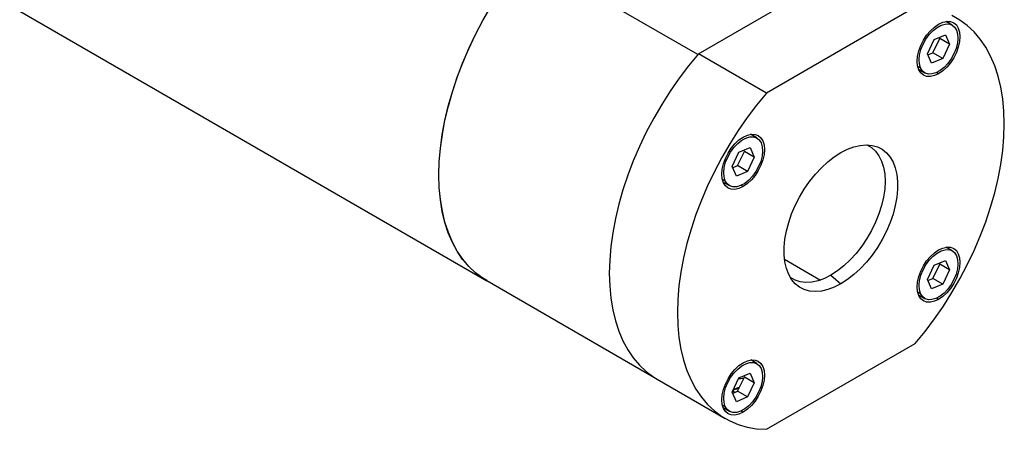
# Model space of a CAD drawing. Header units: inches. Extents: x 5.9 to 32.3, y 1.1 to 21.2.
# Tile 9 of 15: x 25.2 to 32.3, y 13.3 to 16.3. Entities that reach past the tile are written whole.
import ezdxf

# ---------------------------------------------------------------- set-up
doc = ezdxf.new("R2010")
doc.units = ezdxf.units.IN
doc.header["$MEASUREMENT"] = 0

msp = doc.modelspace()

# ---------------------------------------------------------------- linework, layer by layer
at = {"color": 7, "linetype": 'Continuous', "lineweight": 25}
for p, q in [((30.0907, 16.0089), (28.8716, 16.7126)), ((30.0956, 16.0146), (31.1597, 16.6289)), ((31.6468, 16.3477), (30.5828, 15.7334)), ((25.2409, 16.319), (28.5816, 14.3904)), ((31.9118, 16.2187), (31.8663, 16.245)), ((31.7827, 16.1163), (31.8624, 16.1501)), ((31.8224, 16.1229), (31.8185, 16.1315)), ((31.8624, 16.1501), (31.8931, 16.0821)), ((31.7338, 16.0145), (31.7827, 16.1163)), ((31.7734, 16.021), (31.8224, 16.1229)), ((31.8931, 16.0821), (31.8224, 16.1229)), ((31.8931, 16.0821), (31.8441, 15.9802)), ((30.5828, 15.7334), (30.0956, 16.0146)), ((31.7644, 15.9464), (31.7338, 16.0145)), ((31.7376, 16.0059), (31.7734, 16.021)), ((31.8441, 15.9802), (31.7734, 16.021)), ((31.8441, 15.9802), (31.7644, 15.9464)), ((31.6703, 15.9036), (31.715, 15.8778)), ((30.5146, 15.4121), (30.4693, 15.4383)), ((30.3365, 15.2079), (30.3855, 15.3097)), ((30.3762, 15.2144), (30.4251, 15.3163)), ((30.3855, 15.3097), (30.4652, 15.3435)), ((30.4251, 15.3163), (30.4213, 15.3249)), ((30.4958, 15.2754), (30.4251, 15.3163)), ((30.4652, 15.3435), (30.4958, 15.2754)), ((30.3404, 15.1992), (30.3762, 15.2144)), ((30.4469, 15.1736), (30.3762, 15.2144)), ((30.4958, 15.2754), (30.4469, 15.1736)), ((30.3672, 15.1398), (30.3365, 15.2079)), ((30.4469, 15.1736), (30.3672, 15.1398)), ((30.2725, 15.0973), (30.3178, 15.0712)), ((31.9118, 14.6053), (31.8669, 14.6312)), ((30.7118, 14.5445), (30.9683, 14.3964)), ((31.7734, 14.4075), (31.8224, 14.5094)), ((31.7827, 14.5028), (31.8624, 14.5366)), ((31.8224, 14.5094), (31.8185, 14.518)), ((31.8931, 14.4686), (31.8224, 14.5094)), ((31.8624, 14.5366), (31.8931, 14.4686)), ((31.7338, 14.401), (31.7827, 14.5028)), ((31.8931, 14.4686), (31.8441, 14.3667)), ((28.5823, 14.3918), (29.7763, 13.7025)), ((31.0441, 14.4316), (31.1148, 14.3689)), ((31.7644, 14.3329), (31.7338, 14.401)), ((31.7376, 14.3924), (31.7734, 14.4075)), ((31.8441, 14.3667), (31.7734, 14.4075)), ((31.8441, 14.3667), (31.7644, 14.3329)), ((31.6701, 14.2902), (31.715, 14.2643)), ((30.5828, 13.3288), (31.6468, 13.943)), ((30.5146, 13.7986), (30.4699, 13.8244)), ((29.8009, 13.6874), (30.2881, 13.4062)), ((30.3365, 13.5944), (30.3855, 13.6962)), ((30.3762, 13.6009), (30.4251, 13.7028)), ((30.3855, 13.6962), (30.4652, 13.73)), ((30.4251, 13.7028), (30.4213, 13.7114)), ((30.4958, 13.662), (30.4251, 13.7028)), ((30.4652, 13.73), (30.4958, 13.662)), ((30.3672, 13.5263), (30.3365, 13.5944)), ((30.3404, 13.5858), (30.3762, 13.6009)), ((30.3415, 13.6047), (30.3515, 13.5978)), ((30.3515, 13.5978), (30.3593, 13.5938)), ((30.4469, 13.5601), (30.3762, 13.6009)), ((30.4958, 13.662), (30.4469, 13.5601)), ((30.4469, 13.5601), (30.3672, 13.5263)), ((30.2722, 13.484), (30.3178, 13.4577))]:
    msp.add_line(p, q, dxfattribs=at)
at = {"color": 8, "linetype": 'Continuous', "lineweight": 25}
for p, q in [((31.664, 15.9246), (31.6848, 15.9126)), ((31.8136, 15.8718), (31.7992, 15.8801)), ((30.2663, 15.1183), (30.2875, 15.106)), ((30.416, 15.0649), (30.4015, 15.0733)), ((31.6639, 14.3112), (31.6848, 14.2991)), ((31.8136, 14.2578), (31.7987, 14.2664)), ((30.2662, 13.5049), (30.2875, 13.4925)), ((30.416, 13.451), (30.401, 13.4596))]:
    msp.add_line(p, q, dxfattribs=at)
at = {"color": 7, "linetype": 'Continuous', "lineweight": 25, "flags": 128}
for points in [[(28.6177, 14.3713), (28.6105, 14.3749), (28.554, 14.4074), (28.5015, 14.4466), (28.4532, 14.4922), (28.4094, 14.5441), (28.3702, 14.6018), (28.3359, 14.6653), (28.3066, 14.7342), (28.2824, 14.8081), (28.2635, 14.8868), (28.2499, 14.9699), (28.2418, 15.0569), (28.239, 15.1475), (28.2418, 15.2413), (28.2499, 15.3377), (28.2635, 15.4365), (28.2824, 15.537), (28.3066, 15.6388), (28.3359, 15.7416), (28.3702, 15.8447), (28.4094, 15.9476), (28.4532, 16.0501), (28.5015, 16.1514), (28.554, 16.2512), (28.6105, 16.349)], [(28.5823, 14.3918), (28.5548, 14.4088), (28.5023, 14.4479), (28.454, 14.4935), (28.4102, 14.5454), (28.371, 14.6031), (28.3367, 14.6666), (28.3074, 14.7355), (28.2832, 14.8094), (28.2643, 14.8881), (28.2507, 14.9712), (28.2425, 15.0582), (28.2398, 15.1488), (28.2425, 15.2426), (28.2507, 15.339), (28.2643, 15.4378), (28.2832, 15.5383), (28.3074, 15.6402), (28.3367, 15.7429), (28.371, 15.846), (28.4102, 15.949), (28.454, 16.0514), (28.5023, 16.1527), (28.5548, 16.2525), (28.6113, 16.3503)], [(31.6468, 13.943), (31.717, 14.0285), (31.7843, 14.1178), (31.8485, 14.2105), (31.9092, 14.3062), (31.9662, 14.4043), (32.0192, 14.5045), (32.0679, 14.6063), (32.1121, 14.7091), (32.1516, 14.8126), (32.1862, 14.9162), (32.2158, 15.0194), (32.2402, 15.1218), (32.2593, 15.2228), (32.273, 15.322), (32.2813, 15.419), (32.284, 15.5132), (32.2813, 15.6042), (32.273, 15.6916), (32.2593, 15.775), (32.2402, 15.854), (32.2158, 15.9282), (32.1862, 15.9973), (32.1516, 16.0609), (32.1121, 16.1187), (32.0679, 16.1705), (32.0192, 16.2161), (31.9662, 16.2551), (31.9092, 16.2875)], [(31.8136, 15.8718), (31.7837, 15.8579), (31.755, 15.8514), (31.7286, 15.8525), (31.7053, 15.8611), (31.6863, 15.8769), (31.6722, 15.8993), (31.6634, 15.9274), (31.6605, 15.9602), (31.6634, 15.9964), (31.6722, 16.0346), (31.6863, 16.0733), (31.7053, 16.1111), (31.7286, 16.1465), (31.755, 16.1781), (31.7837, 16.2048), (31.8136, 16.2254)], [(31.6848, 15.9126), (31.6765, 15.9401), (31.6743, 15.9723), (31.6781, 16.0078), (31.6878, 16.0451), (31.7031, 16.0825), (31.7231, 16.1184), (31.7471, 16.1513), (31.774, 16.1797), (31.8026, 16.2023), (31.8317, 16.2182), (31.86, 16.2266), (31.8863, 16.2273), (31.9093, 16.2201), (31.9282, 16.2054), (31.9421, 16.1839)], [(31.8136, 16.2254), (31.8435, 16.2393), (31.8722, 16.2458), (31.8987, 16.2447), (31.9219, 16.2361), (31.9409, 16.2203), (31.9551, 16.1979), (31.9638, 16.1698), (31.9667, 16.137), (31.9638, 16.1008), (31.9551, 16.0626), (31.9409, 16.0239), (31.9219, 15.9861), (31.8987, 15.9507), (31.8722, 15.9191), (31.8435, 15.8924), (31.8136, 15.8718)], [(31.9421, 16.1839), (31.9503, 16.1564), (31.9526, 16.1242), (31.9487, 16.0887), (31.939, 16.0514), (31.9238, 16.014), (31.9037, 15.9781), (31.8797, 15.9452), (31.8528, 15.9169), (31.8242, 15.8942), (31.7951, 15.8784), (31.7668, 15.8699), (31.7406, 15.8692), (31.7175, 15.8764), (31.6986, 15.8911), (31.6848, 15.9126)], [(30.0956, 16.0146), (30.0254, 15.9291), (29.9581, 15.8398), (29.8939, 15.7472), (29.8332, 15.6515), (29.7762, 15.5534), (29.7232, 15.4532), (29.6745, 15.3514), (29.6303, 15.2485), (29.5908, 15.1451), (29.5562, 15.0415), (29.5266, 14.9382), (29.5022, 14.8359), (29.4831, 14.7348), (29.4694, 14.6356), (29.4611, 14.5387), (29.4584, 14.4445), (29.4611, 14.3534), (29.4694, 14.266), (29.4831, 14.1826), (29.5022, 14.1036), (29.5266, 14.0294), (29.5562, 13.9604), (29.5908, 13.8968), (29.6303, 13.8389), (29.6745, 13.7871), (29.7232, 13.7416), (29.7762, 13.7025), (29.8009, 13.6874)], [(31.689, 15.8928), (31.6849, 15.8923), (31.6759, 15.8918)], [(30.5828, 15.7334), (30.5126, 15.6479), (30.4453, 15.5586), (30.3811, 15.4659), (30.3204, 15.3703), (30.2634, 15.2721), (30.2104, 15.1719), (30.1617, 15.0701), (30.1175, 14.9673), (30.078, 14.8638), (30.0434, 14.7602), (30.0138, 14.657), (29.9894, 14.5546), (29.9703, 14.4536), (29.9566, 14.3544), (29.9483, 14.2574), (29.9456, 14.1632), (29.9483, 14.0722), (29.9566, 13.9848), (29.9703, 13.9014), (29.9894, 13.8224), (30.0138, 13.7482), (30.0434, 13.6791), (30.078, 13.6155), (30.1175, 13.5577), (30.1617, 13.5059), (30.2104, 13.4603), (30.2634, 13.4213), (30.3204, 13.3889), (30.3811, 13.3634), (30.4453, 13.3448), (30.5126, 13.3332), (30.5828, 13.3288)], [(30.416, 15.4186), (30.4459, 15.4324), (30.4746, 15.4389), (30.501, 15.4379), (30.5242, 15.4293), (30.5433, 15.4135), (30.5574, 15.3911), (30.5662, 15.3629), (30.5691, 15.3302), (30.5662, 15.294), (30.5574, 15.2558), (30.5433, 15.217), (30.5242, 15.1792), (30.501, 15.1439), (30.4746, 15.1122), (30.4459, 15.0856), (30.416, 15.0649)], [(30.4829, 15.4394), (30.4879, 15.4291), (30.4888, 15.427)], [(30.416, 15.0649), (30.3861, 15.0511), (30.3574, 15.0446), (30.3309, 15.0456), (30.3077, 15.0542), (30.2887, 15.07), (30.2745, 15.0924), (30.2658, 15.1206), (30.2629, 15.1534), (30.2658, 15.1896), (30.2745, 15.2278), (30.2887, 15.2665), (30.3077, 15.3043), (30.3309, 15.3397), (30.3574, 15.3713), (30.3861, 15.3979), (30.416, 15.4186)], [(30.2875, 15.106), (30.2793, 15.1335), (30.277, 15.1657), (30.2809, 15.2012), (30.2906, 15.2385), (30.3058, 15.2759), (30.3259, 15.3118), (30.3499, 15.3447), (30.3768, 15.3731), (30.4054, 15.3957), (30.4345, 15.4115), (30.4628, 15.42), (30.489, 15.4207), (30.5121, 15.4135), (30.531, 15.3988), (30.5448, 15.3773)], [(30.5448, 15.3773), (30.5531, 15.3498), (30.5553, 15.3176), (30.5515, 15.2821), (30.5418, 15.2448), (30.5265, 15.2074), (30.5065, 15.1715), (30.4825, 15.1386), (30.4556, 15.1102), (30.427, 15.0876), (30.3979, 15.0717), (30.3696, 15.0633), (30.3433, 15.0626), (30.3203, 15.0698), (30.3014, 15.0845), (30.2875, 15.106)], [(31.2997, 15.3629), (31.301, 15.3623), (31.3341, 15.3432), (31.363, 15.3173), (31.3872, 15.2851), (31.4064, 15.2469), (31.4203, 15.2033), (31.4288, 15.155), (31.4316, 15.1027), (31.4288, 15.0472), (31.4203, 14.9891), (31.4064, 14.9295), (31.3872, 14.8692), (31.363, 14.8089), (31.3341, 14.7497), (31.301, 14.6924), (31.2642, 14.6378), (31.2242, 14.5868), (31.1815, 14.54), (31.1368, 14.4981), (31.0908, 14.4618), (31.0441, 14.4316)], [(31.1148, 15.3076), (31.162, 15.3316), (31.2085, 15.349), (31.2538, 15.3595), (31.2972, 15.3629), (31.3381, 15.3593), (31.3761, 15.3486), (31.4104, 15.331), (31.4408, 15.3067), (31.4668, 15.2761), (31.488, 15.2396), (31.5042, 15.1976), (31.5151, 15.1508), (31.5206, 15.0997), (31.5206, 15.0452), (31.5151, 14.9878), (31.5042, 14.9284), (31.488, 14.8678), (31.4668, 14.8067), (31.4408, 14.7461), (31.4104, 14.6868), (31.3761, 14.6295), (31.3381, 14.575), (31.2972, 14.5241), (31.2538, 14.4774), (31.2085, 14.4356), (31.162, 14.3993), (31.1148, 14.3689)], [(31.1148, 14.3689), (31.0676, 14.3448), (31.0211, 14.3274), (30.9758, 14.3169), (30.9324, 14.3135), (30.8915, 14.3171), (30.8535, 14.3278), (30.8192, 14.3455), (30.7888, 14.3697), (30.7628, 14.4003), (30.7416, 14.4369), (30.7254, 14.4788), (30.7145, 14.5256), (30.709, 14.5767), (30.709, 14.6313), (30.7145, 14.6886), (30.7254, 14.748), (30.7416, 14.8087), (30.7628, 14.8697), (30.7888, 14.9303), (30.8192, 14.9896), (30.8535, 15.0469), (30.8915, 15.1014), (30.9324, 15.1523), (30.9758, 15.199), (31.0211, 15.2408), (31.0676, 15.2771), (31.1148, 15.3076)], [(30.292, 15.0861), (30.2879, 15.0855), (30.2783, 15.0849)], [(31.8136, 14.2578), (31.7837, 14.244), (31.755, 14.2375), (31.7286, 14.2385), (31.7053, 14.2471), (31.6863, 14.2629), (31.6722, 14.2853), (31.6634, 14.3135), (31.6605, 14.3463), (31.6634, 14.3825), (31.6722, 14.4207), (31.6863, 14.4594), (31.7053, 14.4972), (31.7286, 14.5326), (31.755, 14.5642), (31.7837, 14.5908), (31.8136, 14.6115)], [(31.6848, 14.2991), (31.6765, 14.3266), (31.6743, 14.3588), (31.6781, 14.3943), (31.6878, 14.4316), (31.7031, 14.469), (31.7231, 14.505), (31.7471, 14.5378), (31.774, 14.5662), (31.8026, 14.5888), (31.8317, 14.6047), (31.86, 14.6131), (31.8863, 14.6138), (31.9093, 14.6066), (31.9282, 14.592), (31.9421, 14.5704)], [(31.8136, 14.6115), (31.8435, 14.6253), (31.8722, 14.6318), (31.8987, 14.6308), (31.9219, 14.6222), (31.9409, 14.6064), (31.9551, 14.584), (31.9638, 14.5558), (31.9667, 14.523), (31.9638, 14.4869), (31.9551, 14.4487), (31.9409, 14.4099), (31.9219, 14.3721), (31.8987, 14.3368), (31.8722, 14.3051), (31.8435, 14.2785), (31.8136, 14.2578)], [(31.8806, 14.6323), (31.8828, 14.6281), (31.8864, 14.6199)], [(31.9421, 14.5704), (31.9503, 14.5429), (31.9526, 14.5107), (31.9487, 14.4752), (31.939, 14.4379), (31.9238, 14.4005), (31.9037, 14.3646), (31.8797, 14.3317), (31.8528, 14.3034), (31.8242, 14.2808), (31.7951, 14.2649), (31.7668, 14.2564), (31.7406, 14.2558), (31.7175, 14.2629), (31.6986, 14.2776), (31.6848, 14.2991)], [(31.0441, 14.4316), (30.9974, 14.4079), (30.9514, 14.391), (30.9067, 14.3813), (30.864, 14.3789), (30.824, 14.3837), (30.7871, 14.3958), (30.754, 14.4149), (30.7528, 14.4157)], [(31.6896, 14.279), (31.6801, 14.278), (31.6759, 14.2778)], [(30.416, 13.451), (30.3861, 13.4372), (30.3574, 13.4306), (30.3309, 13.4317), (30.3077, 13.4403), (30.2887, 13.4561), (30.2745, 13.4785), (30.2658, 13.5066), (30.2629, 13.5394), (30.2658, 13.5756), (30.2745, 13.6138), (30.2887, 13.6526), (30.3077, 13.6903), (30.3309, 13.7257), (30.3574, 13.7573), (30.3861, 13.784), (30.416, 13.8046)], [(30.2875, 13.4925), (30.2793, 13.52), (30.277, 13.5522), (30.2809, 13.5877), (30.2906, 13.625), (30.3058, 13.6624), (30.3259, 13.6983), (30.3499, 13.7312), (30.3768, 13.7596), (30.4054, 13.7822), (30.4345, 13.7981), (30.4628, 13.8065), (30.489, 13.8072), (30.5121, 13.8), (30.531, 13.7853), (30.5448, 13.7638)], [(30.416, 13.8046), (30.4459, 13.8185), (30.4746, 13.825), (30.501, 13.8239), (30.5242, 13.8153), (30.5433, 13.7995), (30.5574, 13.7771), (30.5662, 13.749), (30.5691, 13.7162), (30.5662, 13.68), (30.5574, 13.6418), (30.5433, 13.6031), (30.5242, 13.5653), (30.501, 13.5299), (30.4746, 13.4983), (30.4459, 13.4716), (30.416, 13.451)], [(30.4829, 13.8255), (30.486, 13.8196), (30.4886, 13.8137)], [(30.5448, 13.7638), (30.5531, 13.7363), (30.5553, 13.7041), (30.5515, 13.6686), (30.5418, 13.6313), (30.5265, 13.5939), (30.5065, 13.558), (30.4825, 13.5251), (30.4556, 13.4968), (30.427, 13.4741), (30.3979, 13.4583), (30.3696, 13.4498), (30.3433, 13.4491), (30.3203, 13.4563), (30.3014, 13.471), (30.2875, 13.4925)], [(30.3438, 13.6091), (30.3589, 13.615), (30.3861, 13.6217)]]:
    msp.add_lwpolyline(points, dxfattribs=at)
at = {"color": 7, "linetype": 'Continuous', "lineweight": 25}
for centre, radius, start, end in [((30.4185, 13.535), 0.1567, 89.51487, 103.78157), ((30.4094, 13.5125), 0.1167, 100.12031, 124.19562)]:
    msp.add_arc(centre, radius, start, end, dxfattribs=at)

doc.saveas('drawing.dxf')
